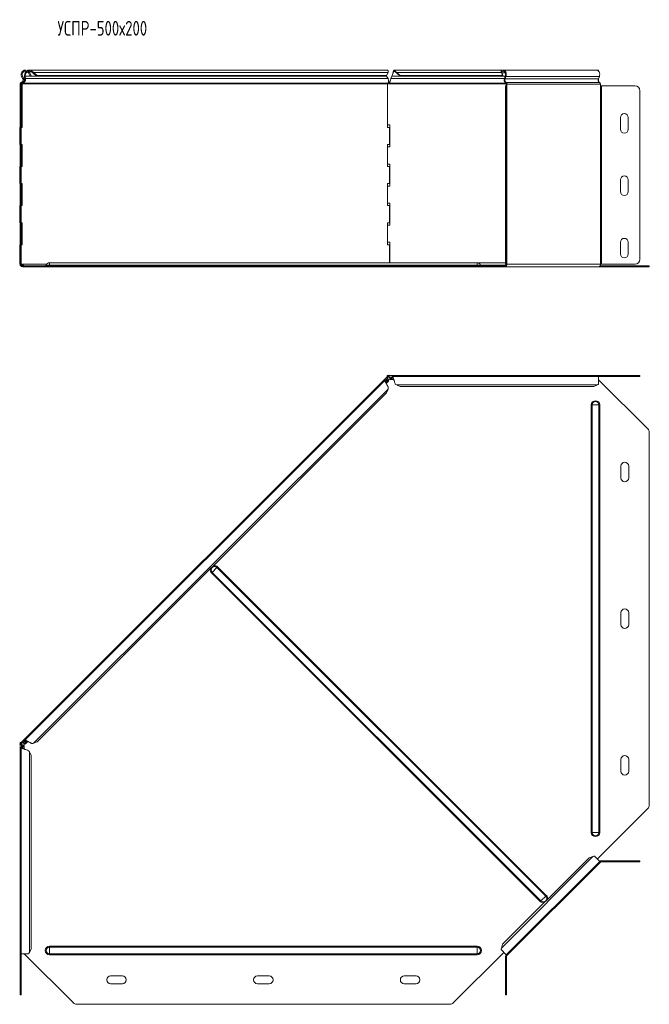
# Model space of a CAD drawing. Header units: millimetres. Extents: x -165 to 1411, y -6114 to 292.
# Tile 3 of 12: x -154 to 489, y -4395 to -3389. Entities that reach past the tile are written whole.
import ezdxf

# ---------------------------------------------------------------- set-up
doc = ezdxf.new("R2010")
doc.units = ezdxf.units.MM
doc.styles.add('SLDTEXTSTYLE3', font='TXT', dxfattribs={"width": 0.7, "bigfont": 'bigfont'})

msp = doc.modelspace()

# ---------------------------------------------------------------- linework, layer by layer
at = {"color": 7, "linetype": 'Continuous', "lineweight": 15}
for p, q in [((-145.5, -3442.2), (-144.8, -3441.4)), ((-144.8, -3443.1), (-143.9, -3442.6)), ((-144.8, -3443.1), (-143.1, -3446.3)), ((221.3, -3440.2), (-144.1, -3440.2)), ((-143.9, -3442.6), (-142.2, -3445.8)), ((-141.7, -3442.2), (-141.3, -3441.4)), ((-140.3, -3443.1), (-139.7, -3442.6)), ((-140.3, -3443.1), (-136.5, -3446.3)), ((-139.7, -3442.6), (-135.9, -3445.8)), ((221.1, -3445.8), (222.5, -3442.6)), ((340.1, -3440.2), (229, -3440.2)), ((229.9, -3442.2), (229.9, -3441.4)), ((231.2, -3442.6), (234.9, -3445.8)), ((231.2, -3443.1), (231.2, -3442.6)), ((231.2, -3443.1), (234.9, -3446.3)), ((338.4, -3442.2), (338, -3441.4)), ((338.9, -3443.1), (338.3, -3442.6)), ((339.6, -3445.8), (338.3, -3442.6)), ((340.3, -3446.3), (338.9, -3443.1)), ((435.6, -3440.2), (340.1, -3440.2)), ((437.7, -3440.2), (435.6, -3440.2)), ((437.7, -3441.3), (437.7, -3440.2)), ((-151.9, -3446.8), (-150.6, -3449.2)), ((-151, -3446.3), (-149.7, -3448.7)), ((-150.4, -3453.5), (-150.6, -3452.8)), ((-148.8, -3446.8), (-148.1, -3446.3)), ((-148.5, -3449.2), (-148.8, -3446.8)), ((-148.5, -3449.2), (-147.8, -3448.7)), ((-147.8, -3448.7), (-148.1, -3446.3)), ((-142.2, -3445.8), (-143.1, -3446.3)), ((-135.9, -3445.8), (-136.5, -3446.3)), ((220.5, -3446.3), (-136.5, -3446.3)), ((221.1, -3445.8), (-135.9, -3445.8)), ((220.5, -3446.3), (221.1, -3445.8)), ((220.8, -3446.1), (221, -3446.3)), ((221, -3446.3), (222.5, -3448.7)), ((223.9, -3453.5), (223.9, -3452.5)), ((225.1, -3450.2), (225.1, -3450.3)), ((225.5, -3448.7), (226.4, -3446.3)), ((339.6, -3445.8), (234.9, -3445.8)), ((234.9, -3445.8), (234.9, -3446.3)), ((340.3, -3446.3), (234.9, -3446.3)), ((340.3, -3446.3), (339.6, -3445.8)), ((342.3, -3446.3), (340.3, -3446.3)), ((342.3, -3446.3), (341.4, -3448.7)), ((343, -3446.8), (342.1, -3449.2)), ((437.5, -3449.2), (438.4, -3446.8)), ((437.7, -3448.7), (437.7, -3448.6)), ((437.7, -3448.7), (437.7, -3452)), ((-153.4, -3454.2), (-153.4, -3456.2)), ((-153.4, -3461.2), (-153.4, -3456.2)), ((-153.4, -3456.2), (-152.4, -3456.2)), ((-153.4, -3633.7), (-153.4, -3461.2)), ((-152.4, -3454.2), (-152.4, -3456.2)), ((-152.4, -3456.2), (-152.4, -3461.2)), ((-152.4, -3633.7), (-152.4, -3461.2)), ((-151.2, -3454.2), (-152, -3454.2)), ((-152, -3498.7), (-152, -3454.2)), ((-151.2, -3498.7), (-151.2, -3454.2)), ((222.1, -3454.2), (222.1, -3498.7)), ((223.4, -3454.2), (222.1, -3454.2)), ((342.6, -3456.2), (343.6, -3456.2)), ((342.6, -3461.2), (342.6, -3456.2)), ((342.6, -3461.2), (342.6, -3633.7)), ((343.3, -3454.5), (343.3, -3456.2)), ((343.6, -3456.2), (343.6, -3461.2)), ((344, -3456.2), (343.6, -3456.2)), ((343.6, -3461.2), (343.6, -3633.7)), ((344, -3454.5), (344, -3456.2)), ((439.5, -3456.2), (439.5, -3454.5)), ((440.6, -3456.2), (439.5, -3456.2)), ((440.6, -3456.2), (474.9, -3456.2)), ((479.9, -3461.2), (479.9, -3633.7)), ((479.9, -3461.2), (479.9, -3633.7)), ((459.9, -3500.7), (459.9, -3488.7)), ((467.9, -3488.7), (467.9, -3500.7)), ((-153.8, -3498.7), (-153.8, -3516.2)), ((-153.8, -3498.7), (-153.4, -3498.7)), ((-152.4, -3498.7), (-151.2, -3498.7)), ((224.4, -3496.2), (222.1, -3496.2)), ((222.1, -3498.7), (223.9, -3498.7)), ((223.9, -3516.2), (223.9, -3498.7)), ((224.4, -3518.7), (224.4, -3496.2)), ((-153.8, -3516.2), (-153.4, -3516.2)), ((-151.2, -3516.2), (-152.4, -3516.2)), ((-152, -3538.7), (-152, -3516.2)), ((-151.2, -3538.7), (-151.2, -3516.2)), ((223.9, -3516.2), (222.1, -3516.2)), ((222.1, -3516.2), (222.1, -3538.7)), ((222.1, -3518.7), (224.4, -3518.7)), ((-153.8, -3538.7), (-153.8, -3556.2)), ((-153.8, -3538.7), (-153.4, -3538.7)), ((-152.4, -3538.7), (-151.2, -3538.7)), ((224.4, -3536.2), (222.1, -3536.2)), ((222.1, -3538.7), (223.9, -3538.7)), ((223.9, -3556.2), (223.9, -3538.7)), ((224.4, -3558.7), (224.4, -3536.2)), ((459.9, -3564.4), (459.9, -3552.4)), ((467.9, -3552.4), (467.9, -3564.4)), ((-153.8, -3556.2), (-153.4, -3556.2)), ((-151.2, -3556.2), (-152.4, -3556.2)), ((-152, -3578.7), (-152, -3556.2)), ((-151.2, -3578.7), (-151.2, -3556.2)), ((223.9, -3556.2), (222.1, -3556.2)), ((222.1, -3556.2), (222.1, -3578.7)), ((222.1, -3558.7), (224.4, -3558.7)), ((-153.8, -3578.7), (-153.8, -3596.2)), ((-153.8, -3578.7), (-153.4, -3578.7)), ((-152.4, -3578.7), (-151.2, -3578.7)), ((224.4, -3576.2), (222.1, -3576.2)), ((222.1, -3578.7), (223.9, -3578.7)), ((223.9, -3596.2), (223.9, -3578.7)), ((224.4, -3598.7), (224.4, -3576.2)), ((-153.8, -3596.2), (-153.4, -3596.2)), ((-151.2, -3596.2), (-152.4, -3596.2)), ((-152, -3618.7), (-152, -3596.2)), ((-151.2, -3618.7), (-151.2, -3596.2)), ((223.9, -3596.2), (222.1, -3596.2)), ((222.1, -3596.2), (222.1, -3618.7)), ((222.1, -3598.7), (224.4, -3598.7)), ((-153.8, -3618.7), (-153.8, -3638.7)), ((-153.8, -3618.7), (-153.4, -3618.7)), ((-152.4, -3618.7), (-151.2, -3618.7)), ((224.4, -3616.2), (222.1, -3616.2)), ((222.1, -3618.7), (223.9, -3618.7)), ((223.9, -3637.2), (223.9, -3618.7)), ((224.4, -3637.2), (224.4, -3616.2)), ((459.9, -3628.2), (459.9, -3616.2)), ((467.9, -3616.2), (467.9, -3628.2)), ((-153.4, -3638.7), (-153.4, -3633.7)), ((-152.4, -3633.7), (-152.4, -3638.7)), ((342.6, -3638.7), (342.6, -3633.7)), ((343.6, -3633.7), (343.6, -3638.7)), ((-153.8, -3638.7), (-153.4, -3638.7)), ((-152.4, -3638.7), (-153.4, -3638.7)), ((-152.4, -3638.7), (-152.3, -3638.7)), ((-149.2, -3640.2), (-150.9, -3640.2)), ((-149.2, -3641.2), (-150.9, -3641.2)), ((-149.2, -3640.2), (-149.2, -3641.2)), ((-99, -3640.2), (-149.2, -3640.2)), ((-99, -3641.2), (-149.2, -3641.2)), ((313.6, -3637.2), (-123.4, -3637.2)), ((-99, -3640.2), (-95.5, -3640.2)), ((-95.5, -3641.2), (-99, -3641.2)), ((-95.5, -3640.2), (285.7, -3640.2)), ((-95.5, -3641.2), (285.7, -3641.2)), ((285.7, -3640.2), (289.2, -3640.2)), ((289.2, -3641.2), (285.7, -3641.2)), ((340.9, -3640.2), (289.2, -3640.2)), ((340.9, -3641.2), (289.2, -3641.2)), ((342.6, -3637.2), (313.6, -3637.2)), ((340.9, -3640.2), (340.9, -3641.2)), ((342.3, -3640.2), (340.9, -3640.2)), ((342.3, -3641.2), (340.9, -3641.2)), ((342.3, -3641.2), (437.7, -3641.2)), ((343.6, -3638.7), (342.6, -3638.7)), ((343.6, -3638.7), (344, -3638.7)), ((488, -3641.2), (437.7, -3641.2)), ((488, -3640.2), (439.1, -3640.2)), ((439.5, -3638.7), (440.6, -3638.7)), ((474.9, -3638.7), (440.6, -3638.7)), ((488, -3640.2), (489.4, -3640.2)), ((489.4, -3641.2), (488, -3641.2)), ((489.4, -3640.2), (489.4, -3641.2)), ((221.4, -3754.1), (-152, -4127.4)), ((221.4, -3754.1), (221.8, -3753.6)), ((221.4, -3754.1), (222.1, -3754.8)), ((221.7, -3752.6), (221.7, -3753.6)), ((223.4, -3752.6), (221.7, -3752.6)), ((223.4, -3753.6), (221.7, -3753.6)), ((221.9, -3755.4), (222.1, -3755.6)), ((222.1, -3754.8), (223.2, -3753.6)), ((222.8, -3752.6), (223.2, -3752.2)), ((223.2, -3752.2), (223.6, -3752.6)), ((437.7, -3752.6), (223.4, -3752.6)), ((223.4, -3752.6), (223.4, -3753.6)), ((223.9, -3754.2), (223.9, -3754)), ((225.5, -3755.4), (226.4, -3754.1)), ((225.5, -3756.3), (226.4, -3755)), ((225.5, -3755.4), (225.5, -3756.3)), ((226.4, -3754.1), (226.4, -3755)), ((437.7, -3753.6), (227, -3753.6)), ((437.7, -3753.6), (437.7, -3752.6)), ((437.7, -3752.6), (474.9, -3752.6)), ((437.7, -3761.2), (437.7, -3753.6)), ((437.7, -3753.6), (474.9, -3753.6)), ((474.9, -3752.6), (479.9, -3752.6)), ((479.9, -3753.6), (474.9, -3753.6)), ((479.9, -3752.6), (479.9, -3753.6)), ((219.5, -3757.3), (-148.7, -4125.5)), ((220.3, -3757.2), (221, -3757.9)), ((220.3, -3757.2), (221.8, -3757.5)), ((220.7, -3760.5), (223.1, -3758.1)), ((221, -3757.9), (222.5, -3758.2)), ((221.8, -3757.5), (222.5, -3758.2)), ((225.1, -3756.7), (228.4, -3756.7)), ((231.2, -3762.1), (234.9, -3763.8)), ((432.7, -3763.8), (234.9, -3763.8)), ((432.7, -3763.8), (436.4, -3762.1)), ((437.7, -3756.8), (488, -3807)), ((221.1, -3770.1), (-135.9, -4127.2)), ((221.1, -3770.1), (222.5, -3766.3)), ((489.4, -4191.7), (489.4, -3810.5)), ((460.4, -3857.1), (460.4, -3845.1)), ((468.4, -3845.1), (468.4, -3857.1)), ((460.4, -4007.1), (460.4, -3995.1)), ((468.4, -3995.1), (468.4, -4007.1)), ((-153.4, -4127.7), (-153.4, -4129.4)), ((-153.4, -4127.7), (-152.4, -4127.7)), ((-152.4, -4127.8), (-152, -4127.4)), ((-152.4, -4127.7), (-152.4, -4129.4)), ((-151.2, -4128.1), (-152, -4127.4)), ((-150.4, -4128.1), (-150.6, -4128)), ((-148.8, -4126.4), (-148.1, -4127)), ((-148.5, -4127.9), (-148.8, -4126.4)), ((-148.5, -4127.9), (-147.8, -4128.5)), ((-147.8, -4128.5), (-148.1, -4127)), ((-147.9, -4129.1), (-145.5, -4126.7)), ((-139.7, -4128.5), (-135.9, -4127.2)), ((-153.8, -4129.2), (-153.4, -4128.8)), ((-153.8, -4129.2), (-153.4, -4129.6)), ((-153.4, -4129.4), (-153.4, -4343.7)), ((-153.4, -4129.4), (-152.4, -4129.4)), ((-152.4, -4129.3), (-151.2, -4128.1)), ((-152.4, -4133), (-152.4, -4343.7)), ((-152.1, -4129.9), (-151.8, -4129.9)), ((-151.9, -4132.4), (-150.6, -4131.5)), ((-151.9, -4132.4), (-151, -4132.4)), ((-151, -4132.4), (-149.7, -4131.5)), ((-150.6, -4131.5), (-149.7, -4131.5)), ((-149.3, -4134.4), (-149.3, -4131.1)), ((-142.2, -4140.9), (-143.9, -4137.2)), ((-142.2, -4140.9), (-142.2, -4338.7)), ((460.4, -4157.1), (460.4, -4145.1)), ((468.4, -4145.1), (468.4, -4157.1)), ((488, -4195.2), (436.3, -4246.9)), ((428, -4245.7), (339.6, -4334)), ((431.9, -4244.3), (428, -4245.7)), ((438.8, -4249.3), (433.4, -4244)), ((440.6, -4248.6), (474.9, -4248.6)), ((474.9, -4248.6), (479.9, -4248.6)), ((479.9, -4248.6), (479.9, -4249.6)), ((343.3, -4344.8), (438.8, -4249.3)), ((439.5, -4250), (344, -4345.5)), ((439.5, -4250), (438.8, -4249.3)), ((440.6, -4249.6), (474.9, -4249.6)), ((479.9, -4249.6), (474.9, -4249.6)), ((-143.9, -4342.4), (-142.2, -4338.7)), ((339.6, -4334), (338.3, -4337.9)), ((-153.4, -4343.7), (-152.4, -4343.7)), ((-153.4, -4380.9), (-153.4, -4343.7)), ((-152.4, -4343.7), (-144.8, -4343.7)), ((-152.4, -4380.9), (-152.4, -4343.7)), ((-99, -4394), (-149.2, -4343.7)), ((340.9, -4342.3), (289.2, -4394)), ((338, -4339.4), (343.3, -4344.8)), ((342.6, -4346.6), (342.6, -4380.9)), ((343.1, -4344.6), (344, -4345.5)), ((343.6, -4346.6), (343.6, -4380.9)), ((-60.9, -4366.4), (-48.9, -4366.4)), ((89.1, -4366.4), (101.1, -4366.4)), ((239.1, -4366.4), (251.1, -4366.4)), ((-48.9, -4374.4), (-60.9, -4374.4)), ((101.1, -4374.4), (89.1, -4374.4)), ((251.1, -4374.4), (239.1, -4374.4)), ((-153.4, -4385.9), (-153.4, -4380.9)), ((-152.4, -4385.9), (-153.4, -4385.9)), ((-152.4, -4380.9), (-152.4, -4385.9)), ((342.6, -4385.9), (342.6, -4380.9)), ((343.6, -4385.9), (342.6, -4385.9)), ((343.6, -4380.9), (343.6, -4385.9)), ((-95.5, -4395.4), (285.7, -4395.4))]:
    msp.add_line(p, q, dxfattribs=at)
at = {"color": 7, "linetype": 'Continuous', "lineweight": 0}
for p, q in [((222.5, -3442.6), (-139.7, -3442.6)), ((338.3, -3442.6), (231.2, -3442.6)), ((342.3, -3443.1), (338.9, -3443.1)), ((-152.1, -3452.5), (-151.8, -3453.5)), ((-151.9, -3446.8), (-151, -3446.3)), ((-150.6, -3449.2), (-149.7, -3448.7)), ((221, -3446.3), (-148.1, -3446.3)), ((222.5, -3448.7), (-147.8, -3448.7)), ((341.4, -3448.7), (225.5, -3448.7)), ((342.3, -3446.3), (226.4, -3446.3)), ((342.1, -3449.2), (341.4, -3448.7)), ((437.5, -3449.2), (342.1, -3449.2)), ((343, -3446.8), (342.3, -3446.3)), ((343.1, -3452.8), (342.9, -3453.7)), ((438.4, -3446.8), (343, -3446.8)), ((438.6, -3452.8), (343.1, -3452.8)), ((437.7, -3448.7), (437.7, -3448.7)), ((-153.4, -3454.2), (-152.4, -3454.2)), ((-152.4, -3461.2), (-153.4, -3461.2)), ((222.1, -3454.2), (-151.2, -3454.2)), ((222.1, -3453.5), (-150.4, -3453.5)), ((343.3, -3454.2), (223.4, -3454.2)), ((342.5, -3453.5), (223.9, -3453.5)), ((343.6, -3461.2), (342.6, -3461.2)), ((344, -3454.5), (343.3, -3454.5)), ((439.5, -3454.5), (344, -3454.5)), ((344, -3638.7), (344, -3456.2)), ((439.5, -3638.7), (439.5, -3456.2)), ((440.6, -3638.7), (440.6, -3456.2)), ((-153.4, -3633.7), (-152.4, -3633.7)), ((342.6, -3633.7), (343.6, -3633.7)), ((-126.4, -3638.7), (-152, -3638.7)), ((-150.9, -3641.2), (-150.9, -3640.2)), ((-123.4, -3639.6), (-126.8, -3639.6)), ((-123.4, -3639.6), (-123.4, -3637.2)), ((-123.4, -3640.2), (-123.4, -3639.6)), ((313.6, -3639.6), (-123.4, -3639.6)), ((-99, -3641.2), (-99, -3640.2)), ((-95.5, -3640.2), (-95.5, -3641.2)), ((285.7, -3641.2), (285.7, -3640.2)), ((289.2, -3640.2), (289.2, -3641.2)), ((313.6, -3639.6), (313.6, -3637.2)), ((313.6, -3640.2), (313.6, -3639.6)), ((313.6, -3639.6), (317, -3639.6)), ((343.1, -3639.6), (317, -3639.6)), ((342.3, -3641.2), (342.3, -3640.2)), ((439.5, -3638.7), (344, -3638.7)), ((488, -3641.2), (488, -3640.2)), ((221.9, -3755.4), (220.1, -3757.2)), ((226.5, -3754), (223.9, -3754)), ((227.6, -3755), (226.4, -3755)), ((474.9, -3753.6), (474.9, -3752.6)), ((221, -3757.9), (220.1, -3758.7)), ((222.5, -3758.2), (220.5, -3760.1)), ((228.3, -3756.3), (225.5, -3756.3)), ((436.4, -3762.1), (231.2, -3762.1)), ((222.5, -3766.3), (-139.7, -4128.5)), ((431, -3782.6), (430.1, -3782.6)), ((430.1, -4219.6), (430.1, -3782.6)), ((437.9, -3782.6), (431, -3782.6)), ((431, -4219.6), (431, -3782.6)), ((437.9, -4219.6), (437.9, -3782.6)), ((438.8, -3782.6), (437.9, -3782.6)), ((438.8, -4219.6), (438.8, -3782.6)), ((42.9, -3953.8), (42.2, -3954.4)), ((378.1, -4290.3), (42.2, -3954.4)), ((47.7, -3948.9), (42.9, -3953.8)), ((378.7, -4289.6), (42.9, -3953.8)), ((48.4, -3948.2), (47.7, -3948.9)), ((383.6, -4284.7), (47.7, -3948.9)), ((384.2, -4284.1), (48.4, -3948.2)), ((-148.8, -4126.1), (-150.6, -4128)), ((-147.3, -4126.1), (-148.1, -4127)), ((-145.9, -4126.5), (-147.8, -4128.5)), ((-152.1, -4129.9), (-152.1, -4132.5)), ((-151, -4132.4), (-151, -4133.6)), ((-149.7, -4131.5), (-149.7, -4134.3)), ((-143.9, -4137.2), (-143.9, -4342.4)), ((431, -4219.6), (430.1, -4219.6)), ((437.9, -4219.6), (431, -4219.6)), ((438.8, -4219.6), (437.9, -4219.6)), ((431.9, -4244.3), (338.3, -4337.9)), ((440.6, -4249.6), (440.6, -4248.6)), ((474.9, -4249.6), (474.9, -4248.6)), ((383.6, -4284.7), (378.7, -4289.6)), ((384.2, -4284.1), (383.6, -4284.7)), ((378.7, -4289.6), (378.1, -4290.3)), ((-123.4, -4337), (-123.4, -4336.1)), ((313.6, -4336.1), (-123.4, -4336.1)), ((313.6, -4337), (-123.4, -4337)), ((-123.4, -4343.9), (-123.4, -4337)), ((313.6, -4337), (313.6, -4336.1)), ((313.6, -4343.9), (313.6, -4337)), ((313.6, -4343.9), (-123.4, -4343.9)), ((-123.4, -4344.8), (-123.4, -4343.9)), ((313.6, -4344.8), (-123.4, -4344.8)), ((313.6, -4344.8), (313.6, -4343.9)), ((343.6, -4346.6), (342.6, -4346.6)), ((-153.4, -4380.9), (-152.4, -4380.9)), ((342.6, -4380.9), (343.6, -4380.9))]:
    msp.add_line(p, q, dxfattribs=at)
at = {"color": 7, "linetype": 'Continuous', "lineweight": 15, "flags": 128}
for points in [[(338, -3441.4), (338.7, -3440.7), (339.5, -3440.3), (340.4, -3440.2), (341.3, -3440.5), (342.1, -3441.1), (342.7, -3442), (343.1, -3443.1), (343.3, -3444.4), (343.3, -3445.6), (343, -3446.8)], [(338.4, -3442.2), (339.2, -3441.5), (340, -3441.2), (340.9, -3441.4), (341.6, -3441.9), (342.2, -3442.8), (342.6, -3444), (342.6, -3445.2), (342.3, -3446.3)], [(438.4, -3446.8), (438.7, -3445.6), (438.8, -3444.4), (438.6, -3443.1), (438.2, -3442), (437.5, -3441.1), (436.8, -3440.5), (435.9, -3440.2), (435.6, -3440.2)]]:
    msp.add_lwpolyline(points, dxfattribs=at)
at = {"color": 7, "linetype": 'Continuous', "lineweight": 15}
for centre, radius, start, end in [((-147.9, -3444.7), 4.5, 46.6936, 208.0725), ((-147.9, -3444.7), 3.5, 46.6936, 208.0725), ((-151.6, -3454.2), 1.8, 104.5412, 180), ((-152.6, -3450.3), 2.3, 284.5412, 28.0725), ((-152.6, -3450.3), 3.3, 284.5412, 28.0725), ((345.1, -3450.4), 4, 155.8096, 237.3301), ((344.7, -3450.4), 2.86, 155.8096, 237.3301), ((342.2, -3454.4), 1.82, 355.5071, 60.3471), ((440.1, -3450.4), 2.86, 155.8096, 237.3301), ((437.7, -3454.4), 1.82, 355.5071, 60.3471), ((-151.6, -3454.2), 0.8, 104.5412, 180), ((342.5, -3454.4), 0.811, 355.5071, 60.3471), ((474.9, -3461.2), 5, 0, 90), ((463.9, -3488.7), 4, 0, 180), ((463.9, -3500.7), 4, 180, 0), ((463.9, -3552.4), 4, 0, 180), ((463.9, -3564.4), 4, 180, 0), ((463.9, -3616.2), 4, 0, 180), ((463.9, -3628.2), 4, 180, 0), ((474.9, -3633.7), 5, 270, 0), ((474.9, -3633.7), 5, 270, 0), ((-150.9, -3638.7), 2.5, 180, 270), ((-150.9, -3638.7), 1.5, 180, 270), ((-152.2, -3639.9), 1.25, 82.9846, 97.0154), ((-127.8, -3639.2), 1, 270, 338.9773), ((-123.4, -3640.9), 3.68, 90, 158.9773), ((313.6, -3640.9), 3.68, 21.0227, 90), ((318, -3639.2), 1, 201.0227, 270), ((341.8, -3639), 2.23, 281.4218, 8.0495), ((342, -3638.9), 1.34, 281.4218, 8.0495), ((437.3, -3639), 2.23, 281.4218, 8.0495), ((223.6, -3754.5), 2.5, 250.2496, 300.9975), ((484.4, -3810.5), 5, 0, 45), ((464.4, -3845.1), 4, 0, 180), ((464.4, -3857.1), 4, 180, 0), ((464.4, -3995.1), 4, 0, 180), ((464.4, -4007.1), 4, 180, 0), ((-151.6, -4129.6), 2.5, 327.1621, 18.8567), ((464.4, -4145.1), 4, 0, 180), ((464.4, -4157.1), 4, 180, 0), ((484.4, -4191.7), 5, 315, 0), ((440.6, -4251.1), 2.5, 90, 135), ((440.6, -4251.1), 1.5, 90, 135), ((345.1, -4346.6), 2.5, 135, 180), ((345.1, -4346.6), 1.5, 135, 180), ((-60.9, -4370.4), 4, 90, 270), ((-48.9, -4370.4), 4, 270, 90), ((89.1, -4370.4), 4, 90, 270), ((101.1, -4370.4), 4, 270, 90), ((239.1, -4370.4), 4, 90, 270), ((251.1, -4370.4), 4, 270, 90), ((-95.5, -4390.4), 5, 225, 270), ((285.7, -4390.4), 5, 270, 315)]:
    msp.add_arc(centre, radius, start, end, dxfattribs=at)
at = {"color": 7, "linetype": 'Continuous', "lineweight": 0}
for centre, radius, start, end in [((434.4, -3782.6), 4.37, 0, 180), ((434.4, -3782.6), 3.43, 0, 180), ((45.3, -3951.3), 4.37, 164.8324, 225), ((45.3, -3951.3), 3.43, 45, 225), ((45.3, -3951.3), 4.37, 45, 105.1676), ((434.4, -4219.6), 4.37, 180, 0), ((434.4, -4219.6), 3.43, 180, 0), ((381.2, -4287.2), 3.43, 225, 45), ((381.2, -4287.2), 4.37, 344.8324, 45), ((381.2, -4287.2), 4.37, 225, 285.1676), ((-123.4, -4340.4), 4.37, 90, 270), ((-123.4, -4340.4), 3.43, 90, 270), ((313.6, -4340.4), 4.37, 270, 90), ((313.6, -4340.4), 3.43, 270, 90)]:
    msp.add_arc(centre, radius, start, end, dxfattribs=at)
at = {"color": 7, "linetype": 'Continuous', "lineweight": 15}
for points, knots in [([(-148.8, -3446.8), (-148.8, -3446.3), (-148.9, -3445.3), (-148.5, -3443.7), (-147.8, -3442.3), (-147.2, -3441.7), (-146.9, -3441.4)], [0, 0, 0, 0, 0.264782, 0.529565, 0.794347, 1, 1, 1, 1]), ([(-148.1, -3446.3), (-148.1, -3446), (-148.2, -3445.2), (-147.8, -3443.9), (-147.1, -3442.8), (-146.5, -3442.1), (-146.1, -3441.9), (-146, -3441.8)], [0, 0, 0, 0, 0.240268, 0.480537, 0.720805, 0.961074, 1, 1, 1, 1]), ([(-145.9, -3440.7), (-145.7, -3440.6), (-145.1, -3440.2), (-143.9, -3440.1), (-142.5, -3440.4), (-141.7, -3441.1), (-141.3, -3441.4)], [0, 0, 0, 0, 0.134412, 0.422942, 0.711471, 1, 1, 1, 1]), ([(-144.8, -3441.3), (-144.5, -3441.3), (-143.8, -3441.1), (-142.8, -3441.4), (-142.1, -3441.9), (-141.7, -3442.2)], [0, 0, 0, 0, 0.268419, 0.634209, 1, 1, 1, 1]), ([(222.8, -3441.4), (222.6, -3441.1), (222.2, -3440.5), (221.7, -3440.1), (221.4, -3440.2), (221.3, -3440.2)], [0, 0, 0, 0, 0.4660046, 0.9320092, 1, 1, 1, 1]), ([(226.4, -3446.3), (226.5, -3446), (226.7, -3445.6), (227, -3444.8), (227.1, -3444.4), (227.4, -3443.6), (227.5, -3443.2), (227.8, -3442.5), (228, -3442.2), (228.3, -3441.7), (228.4, -3441.5), (228.7, -3441.2), (228.9, -3441.2), (229.2, -3441.2), (229.3, -3441.3), (229.6, -3441.6), (229.8, -3441.9), (229.9, -3442.2)], [0, 0, 0, 0, 0.125, 0.125, 0.25, 0.25, 0.375, 0.375, 0.5, 0.5, 0.625, 0.625, 0.75, 0.75, 0.875, 0.875, 1, 1, 1, 1]), ([(227, -3444.7), (227.1, -3444.4), (227.3, -3443.5), (227.7, -3442.2), (228.1, -3441), (228.6, -3440.3), (229, -3440.1), (229.5, -3440.5), (229.8, -3441.1), (229.9, -3441.4)], [0, 0, 0, 0, 0.096462, 0.247051, 0.397641, 0.548231, 0.698821, 0.84941, 1, 1, 1, 1]), ([(-152, -3454.2), (-151.9, -3454), (-151.9, -3453.7), (-151.7, -3453.5), (-151.6, -3453.4)], [0, 0, 0, 0, 0.653958, 1, 1, 1, 1]), ([(-150.4, -3453.5), (-150, -3453.3), (-149.6, -3453.1), (-148.9, -3452.5), (-148.6, -3452.1), (-148.1, -3451.2), (-147.9, -3450.6), (-147.8, -3449.7), (-147.8, -3449.2), (-147.8, -3448.7)], [0, 0, 0, 0, 0.25, 0.25, 0.5, 0.5, 0.75, 0.75, 1, 1, 1, 1]), ([(-150.1, -3452.3), (-150, -3452.2), (-149.7, -3452), (-149.3, -3451.7), (-149, -3451.2), (-148.7, -3450.7), (-148.5, -3450.2), (-148.5, -3449.7), (-148.5, -3449.4), (-148.5, -3449.2)], [0, 0, 0, 0, 0.133466, 0.277889, 0.422311, 0.566733, 0.711155, 0.855578, 1, 1, 1, 1]), ([(222.5, -3448.7), (222.7, -3449.2), (222.9, -3449.7), (223.1, -3450.6), (223.2, -3451.2), (223.1, -3452.1), (222.9, -3452.5), (222.6, -3453.1), (222.4, -3453.3), (222.1, -3453.5)], [0, 0, 0, 0, 0.25, 0.25, 0.5, 0.5, 0.75, 0.75, 1, 1, 1, 1]), ([(223.4, -3454.2), (223.5, -3453.9), (223.6, -3453.5), (223.7, -3452.8), (223.8, -3452.6), (223.9, -3452.5)], [0, 0, 0, 0, 0.5, 0.5, 1, 1, 1, 1]), ([(223.9, -3453.5), (224, -3453.3), (224.2, -3453.1), (224.4, -3452.5), (224.6, -3452.1), (224.8, -3451.2), (225, -3450.6), (225.2, -3449.7), (225.4, -3449.2), (225.5, -3448.7)], [0, 0, 0, 0, 0.25, 0.25, 0.5, 0.5, 0.75, 0.75, 1, 1, 1, 1]), ([(223.9, -3452.5), (224, -3452.5), (224.1, -3452.3), (224.3, -3452), (224.5, -3451.7), (224.7, -3451.2), (224.9, -3450.7), (225, -3450.4), (225.1, -3450.2)], [0, 0, 0, 0, 0.169762, 0.339524, 0.509287, 0.679049, 0.848811, 1, 1, 1, 1]), ([(-151.2, -3454.2), (-151.2, -3454.1), (-151.1, -3453.9), (-150.8, -3453.6), (-150.6, -3453.5), (-150.4, -3453.5)], [0, 0, 0, 0, 0.5, 0.5, 1, 1, 1, 1]), ([(222.1, -3453.5), (222.1, -3453.5), (222, -3453.6), (222, -3453.9), (222, -3454.1), (222.1, -3454.2)], [0, 0, 0, 0, 0.5, 0.5, 1, 1, 1, 1]), ([(223.4, -3454.2), (223.5, -3454.1), (223.6, -3453.9), (223.7, -3453.6), (223.8, -3453.5), (223.9, -3453.5)], [0, 0, 0, 0, 0.5, 0.5, 1, 1, 1, 1]), ([(-150.9, -3640.2), (-151, -3640.2), (-151.2, -3640), (-151.5, -3639.6), (-151.9, -3639.2), (-152.2, -3638.9), (-152.4, -3638.8), (-152.5, -3638.8)], [0, 0, 0, 0, 0.093741, 0.374933, 0.634861, 0.888812, 1, 1, 1, 1]), ([(-149.4, -3640.2), (-149.5, -3640.2), (-149.6, -3640.2), (-149.7, -3640.1), (-149.8, -3640), (-150, -3639.9), (-150.1, -3639.8), (-150.3, -3639.7), (-150.3, -3639.7), (-150.4, -3639.6), (-150.4, -3639.6), (-150.4, -3639.6), (-150.4, -3639.6), (-150.4, -3639.6), (-150.5, -3639.5), (-150.5, -3639.5), (-150.5, -3639.5), (-150.5, -3639.5), (-150.5, -3639.5), (-150.5, -3639.5), (-150.5, -3639.5), (-150.6, -3639.4), (-150.7, -3639.3), (-151, -3639.1), (-151.1, -3639.1), (-151.3, -3638.9), (-151.4, -3638.8), (-151.7, -3638.8), (-151.9, -3638.7), (-152, -3638.7)], [0, 0, 0, 0, 0.125, 0.125, 0.25, 0.25, 0.375, 0.375, 0.4375, 0.4375, 0.46875, 0.46875, 0.484375, 0.484375, 0.492188, 0.492188, 0.496094, 0.496094, 0.498047, 0.498047, 0.5, 0.5, 0.625, 0.625, 0.75, 0.75, 0.875, 0.875, 1, 1, 1, 1]), ([(221.9, -3755.4), (221.7, -3755.1), (221.6, -3754.7), (221.3, -3754.3), (221.3, -3754.1), (221.4, -3754.1)], [0, 0, 0, 0, 0.5, 0.5, 1, 1, 1, 1]), ([(221.8, -3757.5), (222.1, -3757.6), (222.2, -3757.5), (222.4, -3757.4), (222.5, -3757.2), (222.5, -3756.8), (222.4, -3756.6), (222.2, -3756), (222.1, -3755.7), (221.9, -3755.4)], [0, 0, 0, 0, 0.25, 0.25, 0.5, 0.5, 0.75, 0.75, 1, 1, 1, 1]), ([(222.8, -3754), (222.5, -3754.3), (222.2, -3754.6), (222, -3754.9), (222, -3754.9)], [0, 0, 0, 0, 0.952686, 1, 1, 1, 1]), ([(222.1, -3755.6), (222.1, -3755.4), (222, -3755.2), (222, -3754.9), (222, -3754.8), (222.1, -3754.8)], [0, 0, 0, 0, 0.5, 0.5, 1, 1, 1, 1]), ([(223.4, -3752.6), (223.5, -3752.6), (223.6, -3752.7), (223.7, -3753.2), (223.8, -3753.6), (223.9, -3754)], [0, 0, 0, 0, 0.5, 0.5, 1, 1, 1, 1]), ([(223.4, -3753.6), (223.5, -3753.6), (223.6, -3753.7), (223.7, -3753.9), (223.8, -3754), (223.9, -3754.2)], [0, 0, 0, 0, 0.5, 0.5, 1, 1, 1, 1]), ([(223.9, -3754), (224, -3754.3), (224.2, -3754.6), (224.4, -3755.1), (224.6, -3755.3), (224.8, -3755.6), (225, -3755.7), (225.2, -3755.7), (225.4, -3755.6), (225.5, -3755.4)], [0, 0, 0, 0, 0.25, 0.25, 0.5, 0.5, 0.75, 0.75, 1, 1, 1, 1]), ([(223.9, -3754.2), (224, -3754.7), (224.2, -3755.1), (224.4, -3755.9), (224.6, -3756.2), (224.8, -3756.6), (225, -3756.7), (225.2, -3756.7), (225.4, -3756.5), (225.5, -3756.3)], [0, 0, 0, 0, 0.25, 0.25, 0.5, 0.5, 0.75, 0.75, 1, 1, 1, 1]), ([(226.4, -3754.1), (226.5, -3753.9), (226.7, -3753.7), (227, -3753.6), (227.1, -3753.6), (227.4, -3753.8), (227.5, -3754), (227.8, -3754.6), (228, -3755), (228.3, -3755.8), (228.4, -3756.3), (228.7, -3757.3), (228.9, -3757.8), (229.2, -3758.9), (229.3, -3759.4), (229.6, -3760.4), (229.8, -3760.8), (229.9, -3761.2)], [0, 0, 0, 0, 0.125, 0.125, 0.25, 0.25, 0.375, 0.375, 0.5, 0.5, 0.625, 0.625, 0.75, 0.75, 0.875, 0.875, 1, 1, 1, 1]), ([(226.4, -3755), (226.5, -3754.9), (226.8, -3754.5), (227.2, -3754.6), (227.7, -3755.1), (228.1, -3755.9), (228.6, -3757), (228.8, -3757.8), (229, -3758.2)], [0, 0, 0, 0, 0.169668, 0.339336, 0.509004, 0.678672, 0.84834, 1, 1, 1, 1]), ([(222.8, -3764.8), (222.7, -3764.4), (222.4, -3764), (222, -3763.1), (221.7, -3762.6), (221.2, -3761.6), (220.9, -3761.1), (220.4, -3760.2), (220.2, -3759.8), (219.8, -3759), (219.6, -3758.6), (219.4, -3758), (219.4, -3757.8), (219.4, -3757.4), (219.5, -3757.3), (219.8, -3757.2), (220.1, -3757.2), (220.3, -3757.2)], [0, 0, 0, 0, 0.125, 0.125, 0.25, 0.25, 0.375, 0.375, 0.5, 0.5, 0.625, 0.625, 0.75, 0.75, 0.875, 0.875, 1, 1, 1, 1]), ([(221.3, -3761.9), (221.2, -3761.6), (220.8, -3760.8), (220.4, -3759.8), (220.1, -3758.9), (220.1, -3758.2), (220.3, -3757.9), (220.8, -3757.9), (221, -3757.9)], [0, 0, 0, 0, 0.14647, 0.317176, 0.487882, 0.658588, 0.829294, 1, 1, 1, 1]), ([(222.5, -3758.2), (222.7, -3758.2), (222.9, -3758.2), (223.1, -3758.1), (223.2, -3757.9), (223.1, -3757.4), (222.9, -3757.1), (222.6, -3756.4), (222.4, -3756), (222.1, -3755.6)], [0, 0, 0, 0, 0.25, 0.25, 0.5, 0.5, 0.75, 0.75, 1, 1, 1, 1]), ([(-152, -4127.4), (-151.9, -4127.3), (-151.7, -4127.4), (-151.3, -4127.6), (-151, -4127.8), (-150.6, -4128)], [0, 0, 0, 0, 0.5, 0.5, 1, 1, 1, 1]), ([(-150.6, -4128), (-150.3, -4128.1), (-150, -4128.2), (-149.4, -4128.4), (-149.2, -4128.5), (-148.8, -4128.5), (-148.6, -4128.4), (-148.5, -4128.2), (-148.4, -4128.1), (-148.5, -4127.9)], [0, 0, 0, 0, 0.25, 0.25, 0.5, 0.5, 0.75, 0.75, 1, 1, 1, 1]), ([(-148.8, -4126.4), (-148.8, -4126.1), (-148.8, -4125.9), (-148.7, -4125.5), (-148.6, -4125.5), (-148.3, -4125.4), (-148, -4125.4), (-147.4, -4125.6), (-147, -4125.8), (-146.2, -4126.2), (-145.8, -4126.4), (-144.9, -4126.9), (-144.4, -4127.2), (-143.4, -4127.7), (-143, -4128), (-142.1, -4128.5), (-141.6, -4128.7), (-141.3, -4128.8)], [0, 0, 0, 0, 0.125, 0.125, 0.25, 0.25, 0.375, 0.375, 0.5, 0.5, 0.625, 0.625, 0.75, 0.75, 0.875, 0.875, 1, 1, 1, 1]), ([(-148.1, -4127), (-148.1, -4126.8), (-148.2, -4126.3), (-147.8, -4126.1), (-147.1, -4126.1), (-146.2, -4126.4), (-145.2, -4126.8), (-144.5, -4127.2), (-144.1, -4127.3)], [0, 0, 0, 0, 0.170706, 0.341412, 0.512118, 0.682824, 0.85353, 1, 1, 1, 1]), ([(-152.1, -4129.9), (-152.4, -4129.8), (-152.8, -4129.7), (-153.3, -4129.6), (-153.4, -4129.5), (-153.4, -4129.4)], [0, 0, 0, 0, 0.5, 0.5, 1, 1, 1, 1]), ([(-151.8, -4129.9), (-152, -4129.8), (-152.1, -4129.7), (-152.3, -4129.6), (-152.4, -4129.5), (-152.4, -4129.4)], [0, 0, 0, 0, 0.5, 0.5, 1, 1, 1, 1]), ([(-144.8, -4135.9), (-145.2, -4135.8), (-145.7, -4135.6), (-146.6, -4135.3), (-147.1, -4135.2), (-148.2, -4134.9), (-148.7, -4134.7), (-149.7, -4134.4), (-150.2, -4134.3), (-151.1, -4134), (-151.4, -4133.9), (-152, -4133.6), (-152.2, -4133.4), (-152.4, -4133.1), (-152.4, -4133), (-152.3, -4132.7), (-152.1, -4132.5), (-151.9, -4132.4)], [0, 0, 0, 0, 0.125, 0.125, 0.25, 0.25, 0.375, 0.375, 0.5, 0.5, 0.625, 0.625, 0.75, 0.75, 0.875, 0.875, 1, 1, 1, 1]), ([(-150.6, -4131.5), (-150.4, -4131.4), (-150.4, -4131.3), (-150.3, -4131), (-150.4, -4130.9), (-150.7, -4130.6), (-150.9, -4130.5), (-151.4, -4130.2), (-151.7, -4130.1), (-152.1, -4129.9)], [0, 0, 0, 0, 0.25, 0.25, 0.5, 0.5, 0.75, 0.75, 1, 1, 1, 1]), ([(-151.1, -4128), (-151.2, -4128.1), (-151.5, -4128.3), (-151.7, -4128.6), (-152, -4128.8)], [0, 0, 0, 0, 0.057331, 1, 1, 1, 1]), ([(-149.7, -4131.5), (-149.5, -4131.4), (-149.4, -4131.3), (-149.3, -4131), (-149.4, -4130.9), (-149.8, -4130.6), (-150.1, -4130.5), (-150.9, -4130.2), (-151.3, -4130.1), (-151.8, -4129.9)], [0, 0, 0, 0, 0.25, 0.25, 0.5, 0.5, 0.75, 0.75, 1, 1, 1, 1]), ([(-147.9, -4135), (-148.3, -4134.8), (-149, -4134.6), (-150.1, -4134.1), (-150.9, -4133.7), (-151.4, -4133.3), (-151.5, -4132.8), (-151.2, -4132.5), (-151, -4132.4)], [0, 0, 0, 0, 0.14647, 0.317176, 0.487882, 0.658588, 0.829294, 1, 1, 1, 1]), ([(-151.2, -4128.1), (-151.2, -4128), (-151.1, -4128), (-150.8, -4128), (-150.6, -4128.1), (-150.4, -4128.1)], [0, 0, 0, 0, 0.5, 0.5, 1, 1, 1, 1]), ([(-150.4, -4128.1), (-150, -4128.4), (-149.6, -4128.6), (-148.9, -4129), (-148.6, -4129.1), (-148.1, -4129.2), (-147.9, -4129.1), (-147.8, -4128.9), (-147.8, -4128.7), (-147.8, -4128.5)], [0, 0, 0, 0, 0.25, 0.25, 0.5, 0.5, 0.75, 0.75, 1, 1, 1, 1])]:
    msp.add_open_spline(points, degree=3, knots=knots, dxfattribs=at)
for points in [[(-145.5, -3442.2), (-145.2, -3442.4), (-145, -3442.7), (-144.8, -3443.1)], [(-144.8, -3441.4), (-144.5, -3441.8), (-144.2, -3442.2), (-143.9, -3442.6)], [(-141.7, -3442.2), (-141.2, -3442.4), (-140.8, -3442.7), (-140.3, -3443.1)], [(-141.3, -3441.4), (-140.7, -3441.8), (-140.2, -3442.2), (-139.7, -3442.6)], [(222.5, -3442.6), (222.7, -3442.2), (222.8, -3441.8), (222.8, -3441.4)], [(229.9, -3441.4), (230.3, -3441.8), (230.8, -3442.2), (231.2, -3442.6)], [(229.9, -3442.2), (230.3, -3442.4), (230.8, -3442.7), (231.2, -3443.1)], [(338.3, -3442.6), (338.1, -3442.2), (338, -3441.8), (338, -3441.4)], [(338.9, -3443.1), (338.7, -3442.7), (338.6, -3442.4), (338.4, -3442.2)], [(222.5, -3766.3), (222.7, -3765.8), (222.8, -3765.3), (222.8, -3764.8)], [(229.9, -3761.2), (230.3, -3761.5), (230.8, -3761.8), (231.2, -3762.1)], [(436.4, -3762.1), (436.9, -3761.8), (437.3, -3761.5), (437.7, -3761.2)], [(-143.9, -4137.2), (-144.2, -4136.8), (-144.5, -4136.4), (-144.8, -4135.9)], [(-141.3, -4128.8), (-140.7, -4128.8), (-140.2, -4128.7), (-139.7, -4128.5)], [(433.4, -4244), (432.9, -4244), (432.3, -4244.1), (431.9, -4244.3)], [(338.3, -4337.9), (338.1, -4338.4), (338, -4338.9), (338, -4339.4)], [(-144.8, -4343.7), (-144.5, -4343.3), (-144.2, -4342.9), (-143.9, -4342.4)]]:
    msp.add_open_spline(points, degree=3, dxfattribs=at)

# ---------------------------------------------------------------- texts
at = {"color": 7, "linetype": 'Continuous', "lineweight": 0, "insert": (-115.2, -3389.9), "char_height": 15, "attachment_point": 1, "style": 'SLDTEXTSTYLE3'}
msp.add_mtext('\\M+18454\\M+18452\\M+18450\\M+18451-500\\M+18487200', dxfattribs=at)

doc.saveas('drawing.dxf')
